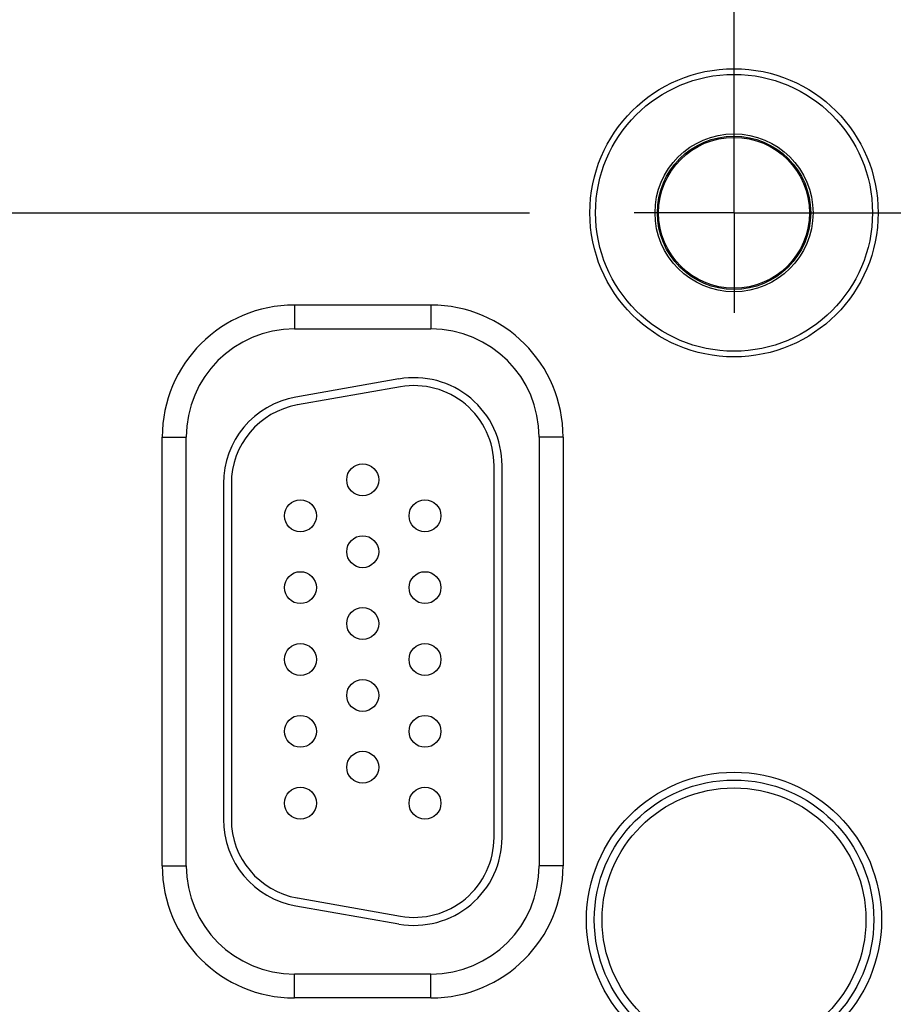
# Model space of a CAD drawing. Header units: inches. Extents: x 0 to 34, y 0 to 22.
# Tile 43 of 124: x 15 to 16.1, y 14.5 to 15.8. Entities that reach past the tile are written whole.
import ezdxf

# ---------------------------------------------------------------- set-up
doc = ezdxf.new("R2010")
doc.units = ezdxf.units.IN
doc.header["$LTSCALE"] = 1.87
doc.header["$MEASUREMENT"] = 0
doc.linetypes.add('CENTER', pattern=[0.6, 0.375, -0.075, 0.075, -0.075])
doc.layers.get('0').update_dxf_attribs({"linetype": 'CONTINUOUS'})
for name, color, linetype in [('02___PRT_ALL_AXES', 7, 'CONTINUOUS'), ('DETAIL', 7, 'CONTINUOUS'), ('DIMENSIONS', 7, 'CONTINUOUS')]:
    doc.layers.add(name, color=color, linetype=linetype)
doc.styles.get("Standard").update_dxf_attribs({"font": 'txt', "width": 0.8})
doc.dimstyles.new('DIMSTYLE_1', dxfattribs={"dimtxt": 0.125, "dimasz": 0.18, "dimexe": 0.125, "dimexo": 0.0625, "dimgap": 0.09, "dimtad": 0, "dimtih": 1, "dimtoh": 1, "dimzin": 4, "dimdsep": 46, "dimtxsty": 'STANDARD', "dimblk": '_FILLED', "dimblk1": '_FILLED', "dimblk2": '_FILLED', "dimcen": 0.09, "dimadec": 0, "dimazin": 0, "dimtp": 0.01, "dimtm": 0.01, "dimtfac": 1, "dimtofl": 0, "dimtmove": 0, "dimatfit": 3, "dimldrblk": '_FILLED', "dimfxl": 1, "dimtolj": 1, "dimtzin": 4, "dimarcsym": 0})
doc.dimstyles.new('DIMSTYLE_2', dxfattribs={"dimtxt": 0.125, "dimasz": 0.18, "dimexe": 0.125, "dimexo": 0.0625, "dimgap": 0.09, "dimtad": 0, "dimtih": 1, "dimtoh": 1, "dimdec": 3, "dimzin": 4, "dimdsep": 46, "dimtxsty": 'STANDARD', "dimblk": '_FILLED', "dimblk1": '_FILLED', "dimblk2": '_FILLED', "dimcen": 0.09, "dimadec": 0, "dimazin": 0, "dimtp": 0.01, "dimtm": 0.01, "dimtfac": 1, "dimtdec": 3, "dimtofl": 0, "dimtmove": 0, "dimatfit": 3, "dimldrblk": '_FILLED', "dimfxl": 1, "dimtolj": 1, "dimtzin": 4, "dimarcsym": 0})

# ---------------------------------------------------------------- blocks, each defined once
blk = doc.blocks.new('*D24')
at = {"layer": 'DIMENSIONS', "color": 2, "linetype": 'CONTINUOUS'}
blk.add_line((15.9513, 15.5126), (17.9478, 15.5126), dxfattribs=at)
at = {"layer": 'DIMENSIONS', "color": 2, "linetype": 'CONTINUOUS', "insert": (18.0103, 15.5751), "char_height": 0.125, "width": 1.325, "attachment_point": 1, "rotation": 0, "line_spacing_factor": 0.9}
blk.add_mtext('1.848{\\Ftxt.shx;\\W1.000000;\\H0.125000; }[46.94]', dxfattribs=at)
blk = doc.blocks.new('_FILLED')
at = {"color": 0, "linetype": 'BYBLOCK'}
blk.add_solid([(0, 0), (-1, 0.1736), (-1, -0.1736)], dxfattribs=at)
blk = doc.blocks.new('*D29')
at = {"layer": 'DIMENSIONS', "color": 2, "linetype": 'CONTINUOUS'}
blk.add_line((15.8888, 15.5751), (15.8888, 18.0491), dxfattribs=at)
at = {"layer": 'DIMENSIONS', "color": 2, "linetype": 'CONTINUOUS', "insert": (15.8263, 18.1116), "char_height": 0.125, "width": 1.025, "attachment_point": 1, "rotation": 90, "line_spacing_factor": 0.9}
blk.add_mtext('9.53{\\Ftxt.shx;\\W1.000000;\\H0.125000; }[242]', dxfattribs=at)

msp = doc.modelspace()

# ---------------------------------------------------------------- linework, layer by layer
at = {"color": 7, "linetype": 'CONTINUOUS'}
for p, q in [((15.3383, 15.3972), (15.5093, 15.3972)), ((15.3383, 15.3972), (15.3383, 15.3672)), ((15.5093, 15.3972), (15.5093, 15.3672)), ((15.3383, 15.3672), (15.5093, 15.3672)), ((15.4692, 15.3045), (15.3402, 15.2817)), ((15.471, 15.2946), (15.342, 15.2719)), ((15.1728, 15.2316), (15.2028, 15.2316)), ((15.1728, 14.6946), (15.1728, 15.2316)), ((15.2028, 14.6946), (15.2028, 15.2316)), ((15.6749, 15.2316), (15.6449, 15.2316)), ((15.6449, 15.2316), (15.6449, 14.6946)), ((15.6749, 15.2316), (15.6749, 14.6946)), ((15.5883, 14.7301), (15.5883, 15.1961)), ((15.5983, 14.7301), (15.5983, 15.1961)), ((15.2493, 15.1734), (15.2493, 14.7529)), ((15.2593, 15.1734), (15.2593, 14.7529)), ((15.1728, 14.6946), (15.2028, 14.6946)), ((15.6749, 14.6946), (15.6449, 14.6946)), ((15.342, 14.6544), (15.471, 14.6317)), ((15.3402, 14.6446), (15.4692, 14.6218)), ((15.5093, 14.5591), (15.3383, 14.5591)), ((15.3383, 14.5291), (15.3383, 14.5591)), ((15.5093, 14.5291), (15.5093, 14.5591)), ((15.5093, 14.5291), (15.3383, 14.5291))]:
    msp.add_line(p, q, dxfattribs=at)
for centre, radius in [((15.8888, 15.5126), 0.1805), ((15.8888, 15.5126), 0.1734), ((15.8888, 15.5126), 0.0989), ((15.8888, 15.5126), 0.096), ((15.8888, 15.5126), 0.0945), ((15.4238, 15.1781), 0.02), ((15.3458, 15.1331), 0.02), ((15.5018, 15.1331), 0.02), ((15.4238, 15.0881), 0.02), ((15.3458, 15.0431), 0.02), ((15.5018, 15.0431), 0.02), ((15.4238, 14.9981), 0.02), ((15.3458, 14.9531), 0.02), ((15.5018, 14.9531), 0.02), ((15.4238, 14.9081), 0.02), ((15.3458, 14.8631), 0.02), ((15.5018, 14.8631), 0.02), ((15.4238, 14.8181), 0.02), ((15.8888, 14.6271), 0.1848), ((15.8888, 14.6271), 0.175), ((15.3458, 14.7731), 0.02), ((15.5018, 14.7731), 0.02), ((15.8888, 14.6271), 0.1652)]:
    msp.add_circle(centre, radius, dxfattribs=at)
for centre, radius, start, end in [((15.3383, 15.2316), 0.1655, 90, 180), ((15.5093, 15.2316), 0.1655, 0, 90), ((15.3383, 15.2316), 0.1355, 90, 180), ((15.5093, 15.2316), 0.1355, 0, 90), ((15.4883, 15.1961), 0.11, 0, 100), ((15.4883, 15.1961), 0.1, 0, 100), ((15.3593, 15.1734), 0.11, 100, 180), ((15.3593, 15.1734), 0.1, 100, 180), ((15.3593, 14.7529), 0.11, 180, 260), ((15.3593, 14.7529), 0.1, 180, 260), ((15.4883, 14.7301), 0.11, 260, 360), ((15.4883, 14.7301), 0.1, 260, 360), ((15.3383, 14.6946), 0.1655, 180, 270), ((15.3383, 14.6946), 0.1355, 180, 270), ((15.5093, 14.6946), 0.1655, 270, 360), ((15.5093, 14.6946), 0.1355, 270, 360)]:
    msp.add_arc(centre, radius, start, end, dxfattribs=at)
at = {"layer": '02___PRT_ALL_AXES', "color": 7, "linetype": 'CENTER'}
for q in [(15.8888, 15.6377), (15.7637, 15.5126), (16.0139, 15.5126), (15.8888, 15.3875)]:
    msp.add_line((15.8888, 15.5126), q, dxfattribs=at)
at = {"layer": 'DETAIL', "color": 2, "linetype": 'CENTER'}
msp.add_line((10.4433, 15.5116), (15.763, 15.5126), dxfattribs=at)

# ---------------------------------------------------------------- dimensions: what is measured, and where the dimension line sits
at = {"layer": 'DIMENSIONS', "color": 2, "linetype": 'CONTINUOUS'}
for feature_location, offset, dtype, origin, dimstyle, picture, middle in [((15.8888, 15.5751), (0, 2.474), 1, (6.3607, 15.5126), 'DIMSTYLE_1', '*D29', (15.8888, 18.6241)), ((15.9513, 15.5126), (1.9965, 0), 0, (15.8888, 17.3607), 'DIMSTYLE_2', '*D24', (18.6728, 15.5126))]:
    dim = msp.add_ordinate_dim(feature_location=feature_location, offset=offset, dtype=dtype, origin=origin, dimstyle=dimstyle, override={"dimtad": 1, "dimtih": 0, "dimtoh": 0}, dxfattribs=at)
    dim.commit()
    dim.dimension.update_dxf_attribs({"geometry": picture, "text_midpoint": middle})

doc.saveas('drawing.dxf')
